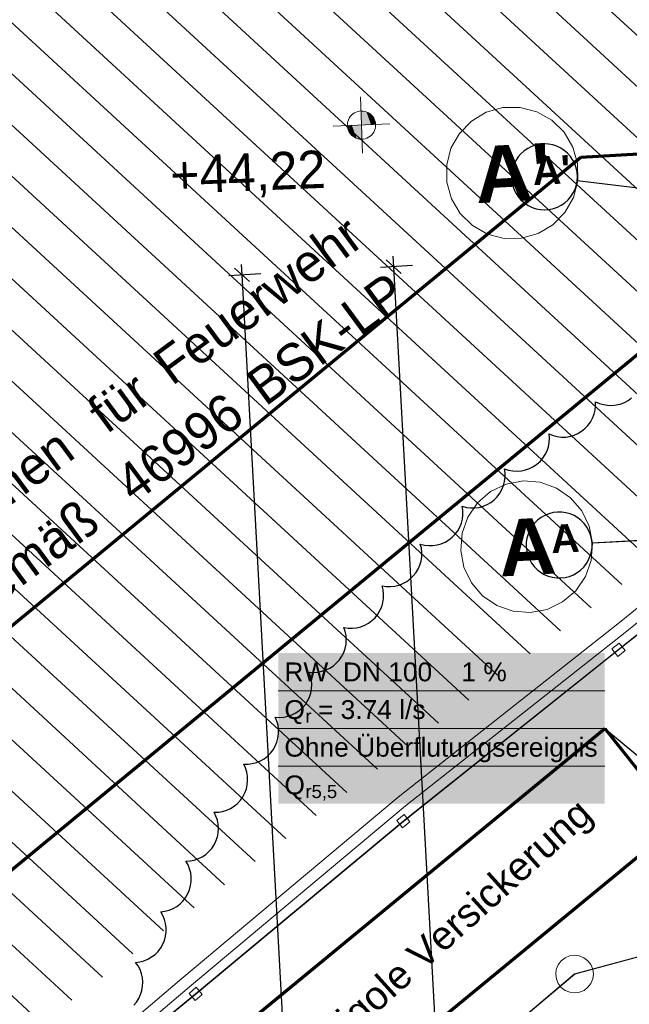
# Model space of a CAD drawing. Extents: x -779 to 790, y -208 to 633.
# Tile 121 of 232: x -424 to -359, y 346 to 450. Entities that reach past the tile are written whole.
import ezdxf
from ezdxf.lldxf.tags import DXFTag

# ---------------------------------------------------------------- set-up
doc = ezdxf.new("R2010")
doc.units = 0
doc.layers.get('0').update_dxf_attribs({"lineweight": 25})
for name, color, linetype, lineweight, true_color in [('02 Raster Gebäude-A07F5V4QWF', 7, 'Continuous', 25, 0x848484), ('10 Wege Bestand - 2D', 9, 'Continuous', 18, 0x808080), ('30 Baugrubenplanung - Bemaßung', 7, 'Continuous', 25, 0x848484), ('60 Höhen Außen (Bestand - bleibt)', 9, 'Continuous', 18, 0x808080), ('60 Zaun Besucher', 9, 'Continuous', 18, 0x808080), ('60 Zaun Gehege', 9, 'Continuous', 18, 0x808080), ('91 Aufstellflächen Feuerwehr', 9, 'Continuous', 18, 0x808080), ('S_Mass', 150, 'Continuous', 25, 0x007fff), ('S_Regenwasser_Grundleitung', 7, 'Continuous', 70, 0x0080ff), ('S_Schmutzwasser_Grundleitung', 7, 'Continuous', 70, 0x7f5f00), ('X_Aenderungen', 6, 'Continuous', 25, 0xff00ff)]:
    doc.layers.add(name, color=color, linetype=linetype, lineweight=lineweight, true_color=true_color)
doc.layers.add('02 Raster Gebäude-A07F5V53WF', color=7, linetype='Continuous', lineweight=13)
doc.layers.add('X_Text', color=7, linetype='Continuous', lineweight=25)
doc.styles.get("Standard").update_dxf_attribs({"font": 'arial.ttf'})
tags = doc.linetypes.add('Raster-A07F5V4TWF', pattern=[0.2, 0.1, -0.05, 0, -0.05]).pattern_tags.tags
tags[10:11] = [DXFTag(74, 4), DXFTag(75, 0), DXFTag(340, '0'), DXFTag(46, 1.0), DXFTag(50, 0.0), DXFTag(44, 0.0), DXFTag(45, 0.0)]
tags[8:9] = [DXFTag(74, 4), DXFTag(75, 0), DXFTag(340, '0'), DXFTag(46, 1.0), DXFTag(50, 0.0), DXFTag(44, 0.0), DXFTag(45, 0.0)]
tags[6:7] = [DXFTag(74, 4), DXFTag(75, 0), DXFTag(340, '0'), DXFTag(46, 1.0), DXFTag(50, 0.0), DXFTag(44, 0.0), DXFTag(45, 0.0)]
tags[4:5] = [DXFTag(74, 4), DXFTag(75, 0), DXFTag(340, '0'), DXFTag(46, 1.0), DXFTag(50, 0.0), DXFTag(44, 0.0), DXFTag(45, 0.0)]

# ---------------------------------------------------------------- blocks, each defined once
blk = doc.blocks.new('Referenz-A07F5V4VWF', base_point=(-401.42, -176.34))
at = {"layer": '02 Raster Gebäude-A07F5V4QWF', "color": 0, "lineweight": -2}
for p, q in [((-370.07, 436.21), (-370.41, 435.9)), ((-369.69, 436.47), (-370.07, 436.21)), ((-369.29, 436.68), (-369.69, 436.47)), ((-368.85, 436.83), (-369.29, 436.68)), ((-368.41, 436.92), (-368.85, 436.83)), ((-367.95, 436.96), (-368.41, 436.92)), ((-367.49, 436.93), (-367.95, 436.96)), ((-367.04, 436.85), (-367.49, 436.93)), ((-366.61, 436.7), (-367.04, 436.85)), ((-366.19, 436.51), (-366.61, 436.7)), ((-365.81, 436.26), (-366.19, 436.51)), ((-365.46, 435.96), (-365.81, 436.26)), ((-370.96, 435.17), (-371.16, 434.76)), ((-370.71, 435.56), (-370.96, 435.17)), ((-370.41, 435.9), (-370.71, 435.56)), ((-365.16, 435.62), (-365.46, 435.96)), ((-364.9, 435.24), (-365.16, 435.62)), ((-364.69, 434.83), (-364.9, 435.24)), ((-371.3, 434.32), (-371.39, 433.87)), ((-371.16, 434.76), (-371.3, 434.32)), ((-364.54, 434.4), (-364.69, 434.83)), ((-364.45, 433.95), (-364.54, 434.4)), ((-371.39, 433.87), (-371.41, 433.42)), ((-371.41, 433.42), (-371.38, 432.96)), ((-371.38, 432.96), (-371.28, 432.51)), ((-364.52, 432.59), (-364.44, 433.04)), ((-364.41, 433.49), (-364.45, 433.95)), ((-364.44, 433.04), (-364.41, 433.49)), ((-371.28, 432.51), (-371.13, 432.08)), ((-371.13, 432.08), (-370.92, 431.67)), ((-364.86, 431.74), (-364.66, 432.15)), ((-364.66, 432.15), (-364.52, 432.59)), ((-370.92, 431.67), (-370.66, 431.29)), ((-370.66, 431.29), (-370.36, 430.95)), ((-370.36, 430.95), (-370.01, 430.66)), ((-365.75, 430.7), (-365.41, 431.01)), ((-365.41, 431.01), (-365.11, 431.36)), ((-365.11, 431.36), (-364.86, 431.74)), ((-370.01, 430.66), (-369.63, 430.41)), ((-369.63, 430.41), (-369.21, 430.21)), ((-369.21, 430.21), (-368.78, 430.07)), ((-368.78, 430.07), (-368.33, 429.98)), ((-368.33, 429.98), (-367.87, 429.96)), ((-367.87, 429.96), (-367.42, 429.99)), ((-367.42, 429.99), (-366.97, 430.09)), ((-366.97, 430.09), (-366.54, 430.24)), ((-366.54, 430.24), (-366.13, 430.44)), ((-366.13, 430.44), (-365.75, 430.7)), ((-367.87, 397.5), (-368.27, 397.28)), ((-367.45, 397.67), (-367.87, 397.5)), ((-367, 397.79), (-367.45, 397.67)), ((-366.55, 397.84), (-367, 397.79)), ((-366.09, 397.84), (-366.55, 397.84)), ((-365.64, 397.77), (-366.09, 397.84)), ((-365.2, 397.65), (-365.64, 397.77)), ((-364.78, 397.47), (-365.2, 397.65)), ((-364.38, 397.24), (-364.78, 397.47)), ((-368.97, 396.68), (-369.25, 396.32)), ((-368.64, 397), (-368.97, 396.68)), ((-368.27, 397.28), (-368.64, 397)), ((-364.02, 396.95), (-364.38, 397.24)), ((-363.7, 396.63), (-364.02, 396.95)), ((-363.43, 396.26), (-363.7, 396.63)), ((-369.66, 395.51), (-369.78, 395.07)), ((-369.48, 395.93), (-369.66, 395.51)), ((-369.25, 396.32), (-369.48, 395.93)), ((-363.2, 395.86), (-363.43, 396.26)), ((-363.03, 395.44), (-363.2, 395.86)), ((-362.92, 394.99), (-363.03, 395.44)), ((-369.78, 395.07), (-369.85, 394.61)), ((-369.85, 394.61), (-369.85, 394.16)), ((-362.86, 394.54), (-362.92, 394.99)), ((-362.87, 394.08), (-362.86, 394.54)), ((-369.85, 394.16), (-369.8, 393.7)), ((-369.8, 393.7), (-369.68, 393.26)), ((-369.68, 393.26), (-369.51, 392.83)), ((-363.06, 393.19), (-362.93, 393.63)), ((-362.93, 393.63), (-362.87, 394.08)), ((-369.51, 392.83), (-369.29, 392.43)), ((-369.29, 392.43), (-369.01, 392.07)), ((-363.75, 392.01), (-363.47, 392.37)), ((-363.47, 392.37), (-363.24, 392.76)), ((-363.24, 392.76), (-363.06, 393.19)), ((-369.01, 392.07), (-368.69, 391.74)), ((-368.69, 391.74), (-368.33, 391.46)), ((-368.33, 391.46), (-367.94, 391.22)), ((-367.94, 391.22), (-367.52, 391.04)), ((-365.27, 391.02), (-364.84, 391.19)), ((-364.84, 391.19), (-364.45, 391.42)), ((-364.45, 391.42), (-364.08, 391.69)), ((-364.08, 391.69), (-363.75, 392.01)), ((-367.52, 391.04), (-367.08, 390.92)), ((-367.08, 390.92), (-366.62, 390.86)), ((-366.62, 390.86), (-366.17, 390.85)), ((-366.17, 390.85), (-365.71, 390.91)), ((-365.71, 390.91), (-365.27, 391.02))]:
    blk.add_line(p, q, dxfattribs=at)
at = {"layer": '02 Raster Gebäude-A07F5V4QWF', "color": 0, "linetype": 'Raster-A07F5V4TWF', "lineweight": -2, "ltscale": 187.5}
for p, q in [((-300.4, 425.32), (-364.44, 433.04)), ((-295.96, 398.2), (-362.86, 394.54))]:
    blk.add_line(p, q, dxfattribs=at)
at = {"layer": '30 Baugrubenplanung - Bemaßung', "color": 0, "lineweight": -2}
for p, q in [((-383.12, 423.2), (-384.7, 424.62)), ((-383.91, 423.91), (-383.97, 425.03)), ((-399.22, 422.32), (-400.8, 423.74)), ((-400.01, 423.03), (-400.07, 424.15)), ((-381.91, 424.02), (-385.31, 423.83)), ((-367.05, 115.82), (-383.91, 423.91)), ((-398.01, 423.14), (-401.42, 422.95)), ((-368.73, -148.59), (-400.01, 423.03))]:
    blk.add_line(p, q, dxfattribs=at)
at = {"layer": '02 Raster Gebäude-A07F5V4QWF', "color": 0, "linetype": 'ByBlock', "lineweight": -2, "ltscale": 3.125, "insert": (-369.27, 435.56), "char_height": 3.0004, "attachment_point": 1, "rotation": 3.132}
blk.add_mtext("{\\fArial|b1|i0;A'}", dxfattribs=at)
at = {"layer": '02 Raster Gebäude-A07F5V4QWF', "color": 0, "linetype": 'ByBlock', "lineweight": -2, "ltscale": 2.25, "insert": (-367.32, 396.47), "char_height": 3.0004, "attachment_point": 1, "rotation": 3.132}
blk.add_mtext('{\\fArial|b1|i0;A}', dxfattribs=at)
blk = doc.blocks.new('Referenz-A07F5V59WF', base_point=(-759.5, -206.19))
at = {"layer": '02 Raster Gebäude-A07F5V53WF', "color": 0, "linetype": 'Continuous', "ltscale": 117.000008}
for p, q in [((-374.09, 440.31), (-375.67, 439.38)), ((-372.33, 440.8), (-374.09, 440.31)), ((-370.51, 440.82), (-372.33, 440.8)), ((-368.74, 440.37), (-370.51, 440.82)), ((-367.14, 439.47), (-368.74, 440.37)), ((-375.67, 439.38), (-376.94, 438.07)), ((-365.84, 438.19), (-367.14, 439.47)), ((-364.91, 436.62), (-365.84, 438.19)), ((-376.94, 438.07), (-377.84, 436.48)), ((-377.84, 436.48), (-378.29, 434.71)), ((-364.41, 434.86), (-364.91, 436.62)), ((-378.29, 434.71), (-378.27, 432.88)), ((-364.39, 433.03), (-364.41, 434.86)), ((-364.85, 431.26), (-364.39, 433.03)), ((-300.37, 425.32), (-364.39, 433.03)), ((-378.27, 432.88), (-377.78, 431.12)), ((-377.78, 431.12), (-376.85, 429.55)), ((-365.74, 429.67), (-364.85, 431.26)), ((-376.85, 429.55), (-375.54, 428.27)), ((-367.02, 428.37), (-365.74, 429.67)), ((-375.54, 428.27), (-373.95, 427.38)), ((-368.59, 427.43), (-367.02, 428.37)), ((-373.95, 427.38), (-372.18, 426.92)), ((-372.18, 426.92), (-370.35, 426.94)), ((-370.35, 426.94), (-368.59, 427.43)), ((-371.99, 400.81), (-373.64, 400.02)), ((-370.19, 401.15), (-371.99, 400.81)), ((-368.37, 401.01), (-370.19, 401.15)), ((-366.65, 400.4), (-368.37, 401.01)), ((-373.64, 400.02), (-375.02, 398.83)), ((-365.14, 399.37), (-366.65, 400.4)), ((-375.02, 398.83), (-376.06, 397.32)), ((-363.95, 397.99), (-365.14, 399.37)), ((-363.16, 396.34), (-363.95, 397.99)), ((-295.93, 398.2), (-362.82, 394.54)), ((-376.06, 397.32), (-376.66, 395.6)), ((-376.66, 395.6), (-376.8, 393.78)), ((-362.82, 394.54), (-363.16, 396.34)), ((-362.96, 392.72), (-362.82, 394.54)), ((-376.8, 393.78), (-376.46, 391.98)), ((-363.57, 391), (-362.96, 392.72)), ((-376.46, 391.98), (-375.67, 390.33)), ((-375.67, 390.33), (-374.48, 388.95)), ((-364.6, 389.49), (-363.57, 391)), ((-365.99, 388.3), (-364.6, 389.49)), ((-374.48, 388.95), (-372.97, 387.92)), ((-367.63, 387.51), (-365.99, 388.3)), ((-372.97, 387.92), (-371.25, 387.31)), ((-371.25, 387.31), (-369.43, 387.17)), ((-369.43, 387.17), (-367.63, 387.51))]:
    blk.add_line(p, q, dxfattribs=at)
at = {"layer": '10 Wege Bestand - 2D', "color": 0, "linetype": 'Continuous', "ltscale": 162.000017}
for p, q in [((-329.04, 411.24), (-359.94, 386.13)), ((-359.19, 385.2), (-328.28, 410.31)), ((-359.94, 386.13), (-383.45, 367.58)), ((-359.19, 385.2), (-382.67, 366.66)), ((-383.45, 367.58), (-406.38, 348.32)), ((-382.67, 366.66), (-405.59, 347.42)), ((-423.77, 333.56), (-406.38, 348.32)), ((-423.02, 332.62), (-405.59, 347.42))]:
    blk.add_line(p, q, dxfattribs=at)
at = {"layer": '60 Höhen Außen (Bestand - bleibt)', "color": 0, "linetype": 'Continuous', "ltscale": 162.000017}
for p, q in [((-387.45, 441.95), (-387.21, 435.95)), ((-387.91, 440.33), (-388.08, 440.25)), ((-387.72, 440.4), (-387.91, 440.33)), ((-387.53, 440.44), (-387.72, 440.4)), ((-387.33, 440.45), (-387.53, 440.44)), ((-387.14, 440.44), (-387.33, 440.45)), ((-386.95, 440.4), (-387.14, 440.44)), ((-386.76, 440.33), (-386.95, 440.4)), ((-386.58, 440.25), (-386.76, 440.33)), ((-388.78, 439.34), (-388.82, 439.14)), ((-388.72, 439.52), (-388.78, 439.34)), ((-388.63, 439.7), (-388.72, 439.52)), ((-388.52, 439.86), (-388.63, 439.7)), ((-388.39, 440.01), (-388.52, 439.86)), ((-388.25, 440.14), (-388.39, 440.01)), ((-388.08, 440.25), (-388.25, 440.14)), ((-386.42, 440.14), (-386.58, 440.25)), ((-386.27, 440.01), (-386.42, 440.14)), ((-386.14, 439.86), (-386.27, 440.01)), ((-386.03, 439.7), (-386.14, 439.86)), ((-385.95, 439.52), (-386.03, 439.7)), ((-385.88, 439.34), (-385.95, 439.52)), ((-385.85, 439.14), (-385.88, 439.34)), ((-384.34, 439.07), (-390.33, 438.83)), ((-388.82, 439.14), (-388.83, 438.95)), ((-388.83, 438.95), (-388.82, 438.75)), ((-388.82, 438.75), (-388.78, 438.56)), ((-388.78, 438.56), (-388.72, 438.37)), ((-388.72, 438.37), (-388.63, 438.2)), ((-388.63, 438.2), (-388.52, 438.04)), ((-386.14, 438.04), (-386.03, 438.2)), ((-386.03, 438.2), (-385.95, 438.37)), ((-385.95, 438.37), (-385.88, 438.56)), ((-385.88, 438.56), (-385.85, 438.75)), ((-385.83, 438.95), (-385.85, 439.14)), ((-385.85, 438.75), (-385.83, 438.95)), ((-388.52, 438.04), (-388.39, 437.89)), ((-388.39, 437.89), (-388.25, 437.76)), ((-388.25, 437.76), (-388.08, 437.65)), ((-388.08, 437.65), (-387.91, 437.56)), ((-387.91, 437.56), (-387.72, 437.5)), ((-387.72, 437.5), (-387.53, 437.46)), ((-387.53, 437.46), (-387.33, 437.45)), ((-387.33, 437.45), (-387.14, 437.46)), ((-387.14, 437.46), (-386.95, 437.5)), ((-386.95, 437.5), (-386.76, 437.56)), ((-386.76, 437.56), (-386.58, 437.65)), ((-386.58, 437.65), (-386.42, 437.76)), ((-386.42, 437.76), (-386.27, 437.89)), ((-386.27, 437.89), (-386.14, 438.04))]:
    blk.add_line(p, q, dxfattribs=at)
for points in [[(-387.33, 440.44), (-387.39, 440.44), (-387.39, 440.45)], [(-387.33, 438.95), (-387.33, 440.44), (-387.39, 440.44)], [(-386.82, 438.97), (-387.33, 438.97), (-387.33, 440.44)], [(-386.82, 440.36), (-387.3, 440.36), (-387.33, 440.44)], [(-386.82, 438.97), (-386.82, 440.36), (-387.3, 440.36)], [(-386.32, 438.99), (-386.82, 438.99), (-386.82, 440.36)], [(-386.32, 440.05), (-386.7, 440.05), (-386.82, 440.36)], [(-386.32, 438.99), (-386.32, 440.05), (-386.7, 440.05)], [(-385.97, 439), (-386.32, 439), (-386.32, 440.05)], [(-385.97, 439.58), (-386.16, 439.58), (-386.32, 440.05)], [(-385.97, 439), (-385.97, 439.58), (-386.16, 439.58)], [(-385.83, 439.01), (-385.97, 439.01), (-385.97, 439.58)], [(-388.69, 438.32), (-388.69, 438.89), (-388.83, 438.89)], [(-388.69, 438.89), (-388.83, 438.89), (-388.69, 438.89)], [(-388.35, 438.89), (-388.69, 438.89), (-388.35, 438.91)], [(-388.51, 438.32), (-388.69, 438.32), (-388.69, 438.89)], [(-388.35, 437.85), (-388.35, 438.89), (-388.69, 438.89)], [(-388.35, 437.85), (-388.51, 438.32), (-388.69, 438.32)], [(-387.85, 438.91), (-388.35, 438.91), (-387.85, 438.93)], [(-387.96, 437.85), (-388.35, 437.85), (-388.35, 438.91)], [(-387.85, 437.54), (-387.85, 438.91), (-388.35, 438.91)], [(-387.33, 438.93), (-387.85, 438.93), (-387.33, 438.95)], [(-387.36, 437.54), (-387.85, 437.54), (-387.85, 438.93)], [(-387.33, 437.46), (-387.33, 438.93), (-387.85, 438.93)], [(-387.33, 438.95), (-386.82, 438.97), (-387.33, 438.97)], [(-387.27, 437.46), (-387.33, 437.46), (-387.33, 438.95)], [(-386.82, 438.97), (-386.32, 438.99), (-386.82, 438.99)], [(-386.32, 438.99), (-385.97, 439), (-386.32, 439)], [(-385.97, 439), (-385.83, 439.01), (-385.97, 439.01)], [(-387.85, 437.54), (-387.96, 437.85), (-388.35, 437.85)], [(-387.33, 437.46), (-387.36, 437.54), (-387.85, 437.54)], [(-387.27, 437.45), (-387.27, 437.46), (-387.33, 437.46)]]:
    blk.add_solid(points, dxfattribs=at)
at = {"layer": '60 Zaun Besucher', "color": 0, "linetype": 'Continuous', "ltscale": 162.000017}
for p, q in [((-334.57, 403.59), (-360.07, 383.24)), ((-360.05, 383.21), (-334.56, 403.55)), ((-359.98, 383.93), (-360.76, 383.31)), ((-359.36, 383.15), (-359.98, 383.93)), ((-360.07, 383.24), (-382.9, 365.03)), ((-382.88, 365), (-360.05, 383.21)), ((-360.76, 383.31), (-360.14, 382.52)), ((-360.14, 382.52), (-359.36, 383.15)), ((-382.9, 365.03), (-404.94, 346.68)), ((-404.91, 346.65), (-382.88, 365)), ((-382.81, 365.72), (-383.59, 365.09)), ((-383.59, 365.09), (-382.97, 364.31)), ((-382.19, 364.93), (-382.81, 365.72)), ((-382.97, 364.31), (-382.19, 364.93)), ((-404.86, 347.37), (-405.63, 346.73)), ((-404.22, 346.6), (-404.86, 347.37)), ((-404.94, 346.68), (-420.2, 334.16)), ((-420.17, 334.13), (-404.91, 346.65)), ((-405.63, 346.73), (-404.99, 345.96)), ((-404.99, 345.96), (-404.22, 346.6))]:
    blk.add_line(p, q, dxfattribs=at)
at = {"layer": '60 Zaun Gehege', "color": 0, "linetype": 'Continuous', "ltscale": 162.000017}
for p, q in [((-327.33, 359.01), (-364.73, 348.79)), ((-364.71, 348.76), (-327.32, 358.97)), ((-365.73, 350.5), (-366.15, 350.18)), ((-365.25, 350.7), (-365.73, 350.5)), ((-364.73, 350.77), (-365.25, 350.7)), ((-364.22, 350.71), (-364.73, 350.77)), ((-363.73, 350.51), (-364.22, 350.71)), ((-363.32, 350.19), (-363.73, 350.51)), ((-366.46, 349.77), (-366.66, 349.28)), ((-366.15, 350.18), (-366.46, 349.77)), ((-363, 349.78), (-363.32, 350.19)), ((-362.79, 349.3), (-363, 349.78)), ((-362.72, 348.78), (-362.79, 349.3)), ((-364.73, 348.79), (-392.79, 325.14)), ((-392.77, 325.11), (-364.71, 348.76)), ((-366.66, 349.28), (-366.72, 348.76)), ((-366.72, 348.76), (-366.65, 348.25)), ((-366.65, 348.25), (-366.45, 347.77)), ((-362.99, 347.78), (-362.79, 348.27)), ((-362.79, 348.27), (-362.72, 348.78)), ((-366.45, 347.77), (-366.13, 347.35)), ((-366.13, 347.35), (-365.72, 347.04)), ((-363.72, 347.05), (-363.3, 347.37)), ((-363.3, 347.37), (-362.99, 347.78)), ((-365.72, 347.04), (-365.23, 346.84)), ((-365.23, 346.84), (-364.71, 346.77)), ((-364.71, 346.77), (-364.2, 346.84)), ((-364.2, 346.84), (-363.72, 347.05))]:
    blk.add_line(p, q, dxfattribs=at)
at = {"layer": '91 Aufstellflächen Feuerwehr', "color": 0, "linetype": 'Continuous', "ltscale": 162.000017}
for p, q in [((-324.07, 417.11), (-405.99, 492.65)), ((-327.31, 414.66), (-409.23, 490.21)), ((-330.55, 412.21), (-412.48, 487.76)), ((-333.79, 409.76), (-415.73, 485.31)), ((-337.03, 407.31), (-418.97, 482.87)), ((-340.27, 404.85), (-422.22, 480.42)), ((-343.51, 402.4), (-425.47, 477.97)), ((-346.76, 399.95), (-428.72, 475.53)), ((-350, 397.5), (-431.96, 473.08)), ((-353.24, 395.05), (-435.21, 470.63)), ((-356.48, 392.59), (-438.46, 468.19)), ((-359.72, 390.14), (-441.7, 465.74)), ((-362.96, 387.69), (-444.95, 463.29)), ((-366.2, 385.24), (-448.2, 460.85)), ((-369.44, 382.79), (-451.44, 458.4)), ((-372.68, 380.33), (-454.69, 455.95)), ((-375.93, 377.88), (-457.94, 453.51)), ((-379.17, 375.43), (-461.18, 451.06)), ((-382.41, 372.98), (-464.43, 448.61)), ((-385.65, 370.53), (-467.68, 446.17)), ((-388.89, 368.07), (-470.92, 443.72)), ((-392.13, 365.62), (-474.17, 441.27)), ((-395.37, 363.17), (-477.42, 438.83)), ((-398.61, 360.72), (-480.67, 436.38)), ((-401.86, 358.27), (-483.91, 433.93)), ((-405.1, 355.81), (-487.16, 431.48)), ((-408.34, 353.36), (-490.41, 429.04)), ((-411.58, 350.91), (-493.65, 426.59)), ((-414.82, 348.46), (-496.9, 424.14)), ((-418.06, 346.01), (-500.15, 421.7)), ((-421.3, 343.56), (-503.39, 419.25))]:
    blk.add_line(p, q, dxfattribs=at)
at = {"layer": '02 Raster Gebäude-A07F5V53WF', "color": 0, "linetype": 'Continuous', "ltscale": 117.000008, "char_height": 5.9996, "attachment_point": 1, "rotation": 3.1327}
for s, insert in [("{\\fArial|b1|i0;A'}", (-375.45, 436.64)), ('{\\fArial|b1|i0;A}', (-372.94, 396.99))]:
    blk.add_mtext(s, dxfattribs=dict(at, insert=insert))
at = {"layer": '60 Höhen Außen (Bestand - bleibt)', "color": 0, "linetype": 'Continuous', "ltscale": 162.000017, "insert": (-407.72, 435.62), "char_height": 3.9998, "attachment_point": 1, "rotation": 2.3207}
blk.add_mtext('{\\fCentury Gothic;+44,22}', dxfattribs=at)
at = {"layer": '91 Aufstellflächen Feuerwehr', "color": 0, "linetype": 'Continuous', "ltscale": 162.000017, "char_height": 3.9998, "attachment_point": 1, "rotation": 36.4091}
for s, insert in [('{\\fCentury Gothic;Feuerwehr}', (-409.81, 414.4)), ('{\\fCentury Gothic;BSK-LP}', (-399.9, 412.22)), ('{\\fCentury Gothic;für}', (-416.75, 409.28)), ('{\\fCentury Gothic;46996}', (-413.84, 401.94)), ('{\\fCentury Gothic;Flächen}', (-435.18, 395.69)), ('{\\fCentury Gothic;gemäß}', (-430.65, 389.55))]:
    blk.add_mtext(s, dxfattribs=dict(at, insert=insert))
blk = doc.blocks.new('Polygon-A07F5V5NWF', base_point=(-454.46, 288.56))
at = {"color": 0, "linetype": 'ByBlock', "lineweight": -2, "ltscale": 0.7}
for p, q in [((-454.46, 298.27), (-361.52, 374.87)), ((-361.52, 374.87), (-353.58, 364.88)), ((-353.58, 364.88), (-446.21, 288.56)), ((-446.21, 288.56), (-454.46, 298.27))]:
    blk.add_line(p, q, dxfattribs=at)
blk = doc.blocks.new('Revisionswolke-A07F5VCJWF', base_point=(-672.16, -64.46))
at = {"color": 0, "linetype": 'ByBlock', "lineweight": -2, "ltscale": 0.25}
for p, q in [((-359.04, 409.7), (-358.68, 409.97)), ((-362.55, 408.67), (-362.5, 409.12)), ((-362.51, 409.57), (-362.09, 409.39)), ((-362.5, 409.12), (-362.51, 409.57)), ((-362.09, 409.39), (-361.66, 409.26)), ((-361.66, 409.26), (-361.21, 409.19)), ((-361.21, 409.19), (-360.76, 409.17)), ((-360.76, 409.17), (-360.31, 409.22)), ((-360.31, 409.22), (-359.87, 409.32)), ((-359.87, 409.32), (-359.44, 409.49)), ((-359.44, 409.49), (-359.04, 409.7)), ((-362.82, 407.81), (-362.65, 408.23)), ((-362.65, 408.23), (-362.55, 408.67)), ((-363.62, 406.72), (-363.31, 407.05)), ((-363.31, 407.05), (-363.04, 407.41)), ((-363.04, 407.41), (-362.82, 407.81)), ((-367.42, 406.14), (-367, 405.97)), ((-367.39, 405.69), (-367.42, 406.14)), ((-367, 405.97), (-366.56, 405.86)), ((-366.56, 405.86), (-366.11, 405.82)), ((-366.11, 405.82), (-365.66, 405.82)), ((-365.66, 405.82), (-365.21, 405.89)), ((-365.21, 405.89), (-364.78, 406.02)), ((-364.78, 406.02), (-364.36, 406.2)), ((-364.36, 406.2), (-363.97, 406.44)), ((-363.97, 406.44), (-363.62, 406.72)), ((-367.64, 404.36), (-367.5, 404.79)), ((-367.5, 404.79), (-367.42, 405.23)), ((-367.42, 405.23), (-367.39, 405.69)), ((-368.09, 403.57), (-367.84, 403.95)), ((-367.84, 403.95), (-367.64, 404.36)), ((-369.5, 402.47), (-369.09, 402.67)), ((-369.09, 402.67), (-368.72, 402.93)), ((-368.72, 402.93), (-368.38, 403.23)), ((-368.38, 403.23), (-368.09, 403.57)), ((-372.15, 402.45), (-371.72, 402.3)), ((-372.09, 402), (-372.15, 402.45)), ((-372.08, 401.54), (-372.09, 402)), ((-371.72, 402.3), (-371.27, 402.22)), ((-371.27, 402.22), (-370.82, 402.19)), ((-370.82, 402.19), (-370.37, 402.23)), ((-370.37, 402.23), (-369.93, 402.32)), ((-369.93, 402.32), (-369.5, 402.47)), ((-372.43, 400.24), (-372.25, 400.66)), ((-372.25, 400.66), (-372.14, 401.09)), ((-372.14, 401.09), (-372.08, 401.54)), ((-373.24, 399.16), (-372.92, 399.48)), ((-372.92, 399.48), (-372.65, 399.84)), ((-372.65, 399.84), (-372.43, 400.24)), ((-376.64, 398.46), (-376.2, 398.35)), ((-376.57, 398.01), (-376.64, 398.46)), ((-374.84, 398.35), (-374.41, 398.47)), ((-374.41, 398.47), (-373.99, 398.65)), ((-373.99, 398.65), (-373.6, 398.88)), ((-373.6, 398.88), (-373.24, 399.16)), ((-376.62, 397.11), (-376.56, 397.56)), ((-376.56, 397.56), (-376.57, 398.01)), ((-376.2, 398.35), (-375.75, 398.29)), ((-375.75, 398.29), (-375.29, 398.29)), ((-375.29, 398.29), (-374.84, 398.35)), ((-376.9, 396.25), (-376.73, 396.67)), ((-376.73, 396.67), (-376.62, 397.11)), ((-377.7, 395.17), (-377.39, 395.49)), ((-377.39, 395.49), (-377.12, 395.85)), ((-377.12, 395.85), (-376.9, 396.25)), ((-381.09, 394.44), (-380.65, 394.33)), ((-380.98, 394), (-381.09, 394.44)), ((-380.65, 394.33), (-380.2, 394.28)), ((-380.2, 394.28), (-379.75, 394.29)), ((-379.75, 394.29), (-379.3, 394.35)), ((-379.3, 394.35), (-378.87, 394.47)), ((-378.87, 394.47), (-378.45, 394.65)), ((-378.45, 394.65), (-378.06, 394.89)), ((-378.06, 394.89), (-377.7, 395.17)), ((-380.93, 393.55), (-380.98, 394)), ((-380.94, 393.1), (-380.93, 393.55)), ((-381.32, 391.8), (-381.14, 392.22)), ((-381.14, 392.22), (-381.01, 392.65)), ((-381.01, 392.65), (-380.94, 393.1)), ((-381.84, 391.06), (-381.56, 391.41)), ((-381.56, 391.41), (-381.32, 391.8)), ((-383.79, 389.99), (-383.35, 390.1)), ((-383.35, 390.1), (-382.93, 390.26)), ((-382.93, 390.26), (-382.53, 390.48)), ((-382.53, 390.48), (-382.17, 390.75)), ((-382.17, 390.75), (-381.84, 391.06)), ((-385.14, 390.02), (-384.7, 389.95)), ((-385.04, 389.58), (-385.14, 390.02)), ((-384.99, 389.13), (-385.04, 389.58)), ((-385, 388.67), (-384.99, 389.13)), ((-384.7, 389.95), (-384.24, 389.94)), ((-384.24, 389.94), (-383.79, 389.99)), ((-385.19, 387.79), (-385.07, 388.23)), ((-385.07, 388.23), (-385, 388.67)), ((-385.89, 386.63), (-385.61, 386.99)), ((-385.61, 386.99), (-385.37, 387.38)), ((-385.37, 387.38), (-385.19, 387.79)), ((-386.98, 385.83), (-386.59, 386.05)), ((-386.59, 386.05), (-386.22, 386.32)), ((-386.22, 386.32), (-385.89, 386.63)), ((-389.2, 385.59), (-388.75, 385.52)), ((-389.05, 385.16), (-389.2, 385.59)), ((-388.97, 384.72), (-389.05, 385.16)), ((-388.75, 385.52), (-388.3, 385.51)), ((-388.3, 385.51), (-387.85, 385.56)), ((-387.85, 385.56), (-387.41, 385.67)), ((-387.41, 385.67), (-386.98, 385.83)), ((-389.06, 383.37), (-388.97, 383.81)), ((-388.94, 384.26), (-388.97, 384.72)), ((-388.97, 383.81), (-388.94, 384.26)), ((-389.42, 382.54), (-389.21, 382.94)), ((-389.21, 382.94), (-389.06, 383.37)), ((-390.31, 381.53), (-389.97, 381.82)), ((-389.97, 381.82), (-389.67, 382.16)), ((-389.67, 382.16), (-389.42, 382.54)), ((-392.88, 380.86), (-392.42, 380.82)), ((-392.73, 380.43), (-392.88, 380.86)), ((-392.42, 380.82), (-391.97, 380.85)), ((-391.97, 380.85), (-391.53, 380.94)), ((-391.53, 380.94), (-391.1, 381.08)), ((-391.1, 381.08), (-390.69, 381.28)), ((-390.69, 381.28), (-390.31, 381.53)), ((-392.63, 379.98), (-392.73, 380.43)), ((-392.6, 379.53), (-392.63, 379.98)), ((-392.85, 378.2), (-392.71, 378.63)), ((-392.71, 378.63), (-392.62, 379.08)), ((-392.62, 379.08), (-392.6, 379.53)), ((-393.29, 377.42), (-393.05, 377.79)), ((-393.05, 377.79), (-392.85, 378.2)), ((-394.71, 376.31), (-394.3, 376.51)), ((-394.3, 376.51), (-393.93, 376.77)), ((-393.93, 376.77), (-393.59, 377.07)), ((-393.59, 377.07), (-393.29, 377.42)), ((-396.48, 376.06), (-396.03, 376.03)), ((-396.31, 375.64), (-396.48, 376.06)), ((-396.19, 375.2), (-396.31, 375.64)), ((-396.03, 376.03), (-395.58, 376.07)), ((-395.58, 376.07), (-395.13, 376.16)), ((-395.13, 376.16), (-394.71, 376.31)), ((-396.13, 374.75), (-396.19, 375.2)), ((-396.14, 374.3), (-396.13, 374.75)), ((-396.49, 373), (-396.31, 373.41)), ((-396.31, 373.41), (-396.2, 373.85)), ((-396.2, 373.85), (-396.14, 374.3)), ((-396.99, 372.25), (-396.71, 372.6)), ((-396.71, 372.6), (-396.49, 373)), ((-398.92, 371.14), (-398.48, 371.25)), ((-398.48, 371.25), (-398.06, 371.43)), ((-398.06, 371.43), (-397.67, 371.65)), ((-397.67, 371.65), (-397.31, 371.93)), ((-397.31, 371.93), (-396.99, 372.25)), ((-399.82, 371.08), (-399.37, 371.08)), ((-399.63, 370.67), (-399.82, 371.08)), ((-399.5, 370.23), (-399.63, 370.67)), ((-399.42, 369.79), (-399.5, 370.23)), ((-399.37, 371.08), (-398.92, 371.14)), ((-399.45, 368.88), (-399.41, 369.33)), ((-399.41, 369.33), (-399.42, 369.79)), ((-399.71, 368.02), (-399.55, 368.44)), ((-399.55, 368.44), (-399.45, 368.88)), ((-400.49, 366.91), (-400.18, 367.25)), ((-400.18, 367.25), (-399.92, 367.62)), ((-399.92, 367.62), (-399.71, 368.02)), ((-402.51, 365.98), (-402.07, 366.06)), ((-402.07, 366.06), (-401.63, 366.19)), ((-401.63, 366.19), (-401.22, 366.38)), ((-401.22, 366.38), (-400.84, 366.62)), ((-400.84, 366.62), (-400.49, 366.91)), ((-402.97, 365.97), (-402.51, 365.98)), ((-402.77, 365.56), (-402.97, 365.97)), ((-402.62, 365.13), (-402.77, 365.56)), ((-402.53, 364.69), (-402.62, 365.13)), ((-402.5, 364.24), (-402.53, 364.69)), ((-402.53, 363.78), (-402.5, 364.24)), ((-402.97, 362.51), (-402.77, 362.91)), ((-402.77, 362.91), (-402.62, 363.34)), ((-402.62, 363.34), (-402.53, 363.78)), ((-403.52, 361.79), (-403.22, 362.13)), ((-403.22, 362.13), (-402.97, 362.51)), ((-405.97, 360.78), (-405.52, 360.81)), ((-405.52, 360.81), (-405.07, 360.89)), ((-405.07, 360.89), (-404.64, 361.04)), ((-404.64, 361.04), (-404.24, 361.24)), ((-404.24, 361.24), (-403.86, 361.49)), ((-403.86, 361.49), (-403.52, 361.79)), ((-405.74, 360.38), (-405.97, 360.78)), ((-405.57, 359.96), (-405.74, 360.38)), ((-405.45, 359.53), (-405.57, 359.96)), ((-405.4, 359.08), (-405.45, 359.53)), ((-405.4, 358.62), (-405.4, 359.08)), ((-405.75, 357.32), (-405.58, 357.74)), ((-405.58, 357.74), (-405.46, 358.17)), ((-405.46, 358.17), (-405.4, 358.62)), ((-406.26, 356.57), (-405.98, 356.93)), ((-405.98, 356.93), (-405.75, 357.32)), ((-408.19, 355.46), (-407.75, 355.58)), ((-407.75, 355.58), (-407.33, 355.75)), ((-407.33, 355.75), (-406.94, 355.97)), ((-406.94, 355.97), (-406.58, 356.25)), ((-406.58, 356.25), (-406.26, 356.57)), ((-408.64, 355.4), (-408.19, 355.46)), ((-408.41, 355.01), (-408.64, 355.4)), ((-408.24, 354.59), (-408.41, 355.01)), ((-408.12, 354.15), (-408.24, 354.59)), ((-408.06, 353.7), (-408.12, 354.15)), ((-408.07, 353.25), (-408.06, 353.7)), ((-408.24, 352.36), (-408.12, 352.8)), ((-408.12, 352.8), (-408.07, 353.25)), ((-408.92, 351.19), (-408.64, 351.55)), ((-408.64, 351.55), (-408.42, 351.95)), ((-408.42, 351.95), (-408.24, 352.36)), ((-410.41, 350.2), (-409.99, 350.37)), ((-409.99, 350.37), (-409.6, 350.6)), ((-409.6, 350.6), (-409.24, 350.87)), ((-409.24, 350.87), (-408.92, 351.19)), ((-411.3, 350.02), (-410.85, 350.08)), ((-411.04, 349.65), (-411.3, 350.02)), ((-410.83, 349.25), (-411.04, 349.65)), ((-410.85, 350.08), (-410.41, 350.2)), ((-410.68, 348.82), (-410.83, 349.25)), ((-410.58, 348.38), (-410.68, 348.82)), ((-410.54, 347.93), (-410.58, 348.38)), ((-410.64, 347.03), (-410.56, 347.48)), ((-410.56, 347.48), (-410.54, 347.93)), ((-411.21, 345.81), (-410.97, 346.19)), ((-410.97, 346.19), (-410.77, 346.6)), ((-410.77, 346.6), (-410.64, 347.03)), ((-411.5, 345.46), (-411.21, 345.81))]:
    blk.add_line(p, q, dxfattribs=at)

msp = doc.modelspace()

# ---------------------------------------------------------------- linework, layer by layer
at = {"layer": 'S_Mass', "lineweight": 18}
for p, q in [((-396.17, 378.87), (-361.52, 378.87)), ((-396.17, 374.87), (-361.52, 374.87)), ((-396.17, 370.87), (-361.52, 370.87))]:
    msp.add_line(p, q, dxfattribs=at)
at = {"layer": 'S_Mass'}
for p, q in [((-361.52, 374.87), (-361.53, 374.87)), ((-361.53, 374.87), (-361.53, 374.87)), ((-361.53, 374.87), (-361.53, 374.87)), ((-361.53, 374.87), (-361.53, 374.87)), ((-361.53, 374.87), (-361.53, 374.87)), ((-361.53, 374.87), (-361.53, 374.87)), ((-361.53, 374.87), (-361.53, 374.87)), ((-361.53, 374.87), (-361.53, 374.86)), ((-361.53, 374.86), (-361.53, 374.86)), ((-361.53, 374.86), (-361.53, 374.86)), ((-361.53, 374.86), (-361.53, 374.86)), ((-361.53, 374.86), (-361.53, 374.86)), ((-361.53, 374.86), (-361.53, 374.86)), ((-361.53, 374.86), (-361.52, 374.86)), ((-361.51, 374.88), (-361.52, 374.88)), ((-361.52, 374.88), (-361.52, 374.88)), ((-361.52, 374.88), (-361.52, 374.88)), ((-361.52, 374.88), (-361.52, 374.88)), ((-361.52, 374.88), (-361.52, 374.88)), ((-361.52, 374.88), (-361.52, 374.88)), ((-361.52, 374.88), (-361.52, 374.87)), ((-361.52, 374.87), (-356.81, 370.97)), ((-361.52, 374.87), (-361.52, 374.87)), ((-361.52, 374.86), (-361.52, 374.86)), ((-361.52, 374.86), (-361.52, 374.86)), ((-361.52, 374.86), (-361.52, 374.86)), ((-361.52, 374.86), (-361.52, 374.86)), ((-361.52, 374.86), (-361.52, 374.86)), ((-361.52, 374.86), (-361.52, 374.86)), ((-361.52, 374.86), (-361.52, 374.86)), ((-361.52, 374.86), (-361.51, 374.86)), ((-361.51, 374.87), (-361.51, 374.88)), ((-361.51, 374.87), (-361.51, 374.87)), ((-361.51, 374.87), (-361.51, 374.87)), ((-361.51, 374.87), (-361.51, 374.87)), ((-361.51, 374.87), (-361.51, 374.87)), ((-361.51, 374.87), (-361.51, 374.87)), ((-361.51, 374.87), (-361.51, 374.87)), ((-361.51, 374.87), (-361.51, 374.87)), ((-361.51, 374.87), (-361.51, 374.87)), ((-361.51, 374.86), (-361.51, 374.87)), ((-361.51, 374.86), (-361.51, 374.86)), ((-361.51, 374.86), (-361.51, 374.86)), ((-361.51, 374.86), (-361.51, 374.86)), ((-361.51, 374.86), (-361.51, 374.86)), ((-361.51, 374.86), (-361.51, 374.86)), ((-361.51, 374.86), (-361.51, 374.86)), ((-361.51, 374.86), (-361.51, 374.86)), ((-361.51, 374.86), (-361.51, 374.86))]:
    msp.add_line(p, q, dxfattribs=at)
at = {"layer": 'S_Mass', "color": 7, "true_color": 0xffffff}
for points in [[(-396.17, 366.87), (-361.52, 366.87), (-396.17, 382.87)], [(-361.52, 366.87), (-396.17, 382.87), (-361.52, 382.87)]]:
    msp.add_solid(points, dxfattribs=at)
at = {"layer": 'S_Schmutzwasser_Grundleitung', "color": 54, "true_color": 0xb2b200}
for p, q in [((-364.05, 435.55), (-198.39, 444.62)), ((-517.99, 308.7), (-364.05, 435.55)), ((-487.91, 307.56), (-339.47, 429.88))]:
    msp.add_line(p, q, dxfattribs=at)

# ---------------------------------------------------------------- block references
at = {"color": 8, "lineweight": 25, "ltscale": 1250, "true_color": 0x808080}
msp.add_blockref('Referenz-A07F5V59WF', (-759.5, -206.19), dxfattribs=at)
at = {"color": 8, "lineweight": 25, "ltscale": 12.5, "true_color": 0x808080}
msp.add_blockref('Referenz-A07F5V4VWF', (-401.42, -176.34), dxfattribs=at)
at = {"layer": 'S_Regenwasser_Grundleitung', "ltscale": 0.7}
msp.add_blockref('Polygon-A07F5V5NWF', (-454.46, 288.56), dxfattribs=at)
at = {"layer": 'X_Aenderungen', "ltscale": 0.25}
msp.add_blockref('Revisionswolke-A07F5VCJWF', (-672.16, -64.46), dxfattribs=at)

# ---------------------------------------------------------------- texts
at = {"layer": 'S_Mass', "attachment_point": 1}
for s, insert, char_height in [('{\\fArial;RW  DN 100    1 %}', (-395.51, 381.87), 2), ('{\\fArial;Q}', (-395.51, 377.87), 2), ('{\\fArial; = 3.74 l/s}', (-392.73, 377.87), 2), ('{\\fArial;r}', (-393.28, 376.87), 1.4), ('{\\fArial;Ohne Überflutungsereignis}', (-395.51, 373.87), 2), ('{\\fArial;Q}', (-395.51, 369.87), 2), ('{\\fArial;r5,5}', (-393.28, 368.87), 1.4)]:
    msp.add_mtext(s, dxfattribs=dict(at, insert=insert, char_height=char_height))
at = {"layer": 'X_Text', "ltscale": 0.25, "insert": (-392.49, 342.57), "char_height": 3, "attachment_point": 1, "rotation": 42}
msp.add_mtext('{\\fArial;Rigole Versickerung }', dxfattribs=at)

doc.saveas('drawing.dxf')
